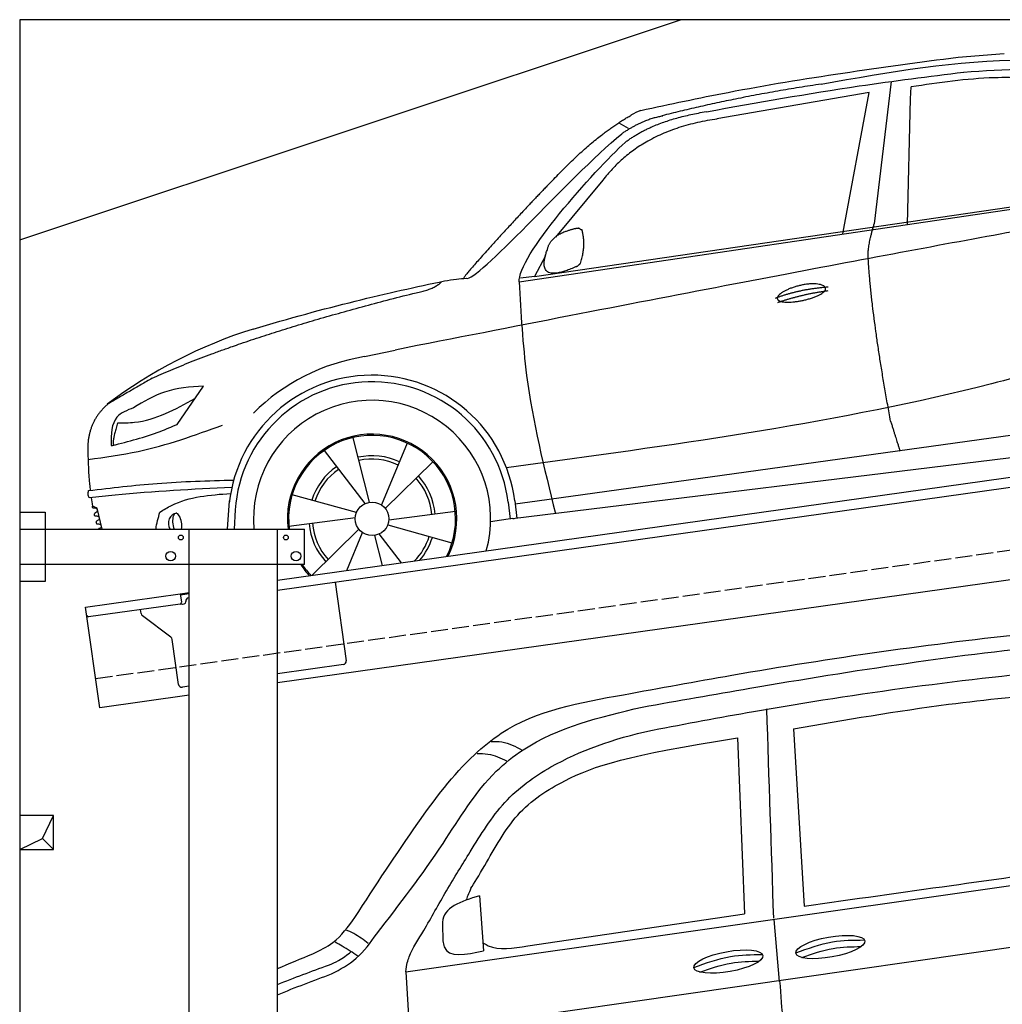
# Model space of a CAD drawing. Extents: x 199 to 6000, y -475 to 5250.
# Tile 2 of 3: x 199 to 3099, y 2343 to 5250. Entities that reach past the tile are written whole.
import ezdxf

# ---------------------------------------------------------------- set-up
doc = ezdxf.new("R2010")
doc.units = 0
doc.header["$LTSCALE"] = 10
doc.header["$MEASUREMENT"] = 0
doc.linetypes.add('GEN3', pattern=[6.25, 5, -1.25])
doc.layers.get('0').update_dxf_attribs({"linetype": 'CONTINUOUS'})
for name, color, linetype in [('3', 6, 'GEN3'), ('BREAKTHROUGH', 1, 'CONTINUOUS'), ('CAR', 1, 'CONTINUOUS'), ('SICHTBARE_KANTEN_DIN_', 7, 'CONTINUOUS')]:
    doc.layers.add(name, color=color, linetype=linetype)
doc.layers.add('AM_0', color=7, linetype='CONTINUOUS', lineweight=30)

# ---------------------------------------------------------------- blocks, each defined once
blk = doc.blocks.new('Car Van')
at = {"layer": 'CAR'}
for p, q in [((22217, 5288), (22248.2, 4764.6)), ((22051, 5261.1), (22071.8, 4741.7)), ((21072.7, 4570.5), (23398.2, 4902.5)), ((21289.9, 4795.1), (21301.9, 4632.6)), ((21432.3, 4647), (22071.8, 4741.7)), ((23398.2, 4720.3), (21083.3, 4387.6)), ((21180.9, 4711.1), (21182, 4662.3)), ((22158.3, 4725.3), (22174, 4541.7)), ((21072.7, 4570.5), (21083.3, 4387.6))]:
    blk.add_line(p, q, dxfattribs=at)
for centre in [(22325.5, 4643.7), (22024.6, 4600.6)]:
    blk.add_ellipse(centre, major_axis=(-101.9, -18.3), ratio=0.28676, dxfattribs=at)
for points, knots in [([(21715.3, 5388.7), (21821.7, 5408.2), (22221.1, 5481.6), (22782.1, 5562.6), (23238.6, 5600.5), (23398.2, 5613.5)], [0, 0, 0, 0, 324.58113, 1218.156854, 1698.657892, 1698.657892, 1698.657892, 1698.657892]), ([(21770, 5352.1), (21876, 5370.8), (22288.4, 5443.9), (22830.8, 5527.3), (23269.5, 5559.7), (23398.2, 5567.2)], [0, 0, 0, 0, 323.034736, 1256.571869, 1643.446804, 1643.446804, 1643.446804, 1643.446804]), ([(21800.2, 5284), (21899.6, 5302.9), (22309.5, 5380.6), (22843.2, 5451.2), (23278.2, 5485), (23398.2, 5493.9)], [0, 0, 0, 0, 303.469527, 1251.67749, 1612.62651, 1612.62651, 1612.62651, 1612.62651]), ([(21072.7, 4570.5), (21075, 4593.4), (21087.9, 4634.1), (21130.7, 4698.5), (21193.2, 4813.2), (21268.6, 4933.7), (21358.3, 5081), (21531.9, 5204.2), (21681, 5257.8), (21800.2, 5284)], [0, 0, 0, 0, 34.633344, 130.367254, 260.266155, 394.654289, 566.353713, 741.146733, 1042.18326, 1042.18326, 1042.18326, 1042.18326]), ([(21264.8, 4817), (21273.3, 4830.4), (21319, 4905.1), (21394.2, 5046.4), (21574.1, 5161.5), (21722.7, 5209.2), (22051, 5261.1)], [301.852914, 301.852914, 301.852914, 301.852914, 394.654289, 566.353713, 741.146733, 1038.026076, 1038.026076, 1038.026076, 1038.026076]), ([(21300.3, 4656.3), (21307.8, 4651.9), (21341, 4631.7), (21389.5, 4639.8), (21432.3, 4647)], [173.497725, 173.497725, 173.497725, 173.497725, 190.087535, 312.625806, 312.625806, 312.625806, 312.625806]), ([(22241.5, 4612.7), (22271.8, 4623.9), (22328.6, 4643.2), (22388.6, 4644.7), (22416.6, 4645)], [14.4466, 14.4466, 14.4466, 14.4466, 94.349912, 163.782287, 163.782287, 163.782287, 163.782287]), ([(21940.6, 4569.6), (21970.9, 4580.7), (22027.7, 4600.1), (22087.7, 4601.6), (22115.7, 4601.9)], [14.4466, 14.4466, 14.4466, 14.4466, 94.349912, 163.782287, 163.782287, 163.782287, 163.782287])]:
    blk.add_open_spline(points, degree=3, knots=knots, dxfattribs=at)
for points in [[(20922.2, 4730.9), (21108.1, 5009.3), (21275.1, 5211.3), (21354.1, 5274.6), (21715.3, 5388.7)], [(22217, 5288), (22674.7, 5360.2), (23007.8, 5396.2)], [(20986.5, 4682.1), (21182.6, 4949.7), (21339.5, 5162.4), (21418.5, 5225.7), (21770, 5352.1)], [(22137.1, 5347), (22157.4, 4728.8)], [(21324.3, 5250.9), (21356.1, 5249.3), (21415.9, 5224.6)], [(21283.2, 5214.8), (21315, 5213.2), (21370.1, 5193)], [(22248.2, 4764.6), (22682.7, 4825.6), (23037.4, 4875.5)], [(21289.9, 4795.1), (21180.8, 4716.6), (21180.9, 4711.1)], [(20798.5, 4624), (20857.2, 4656.9), (20922.2, 4730.9)], [(20853.6, 4564.3), (20925.9, 4610.4), (20986.5, 4682.1)], [(20961.8, 4653.6), (20919.2, 4683.2), (20895, 4694.4)], [(20931, 4617.1), (20884.9, 4645.9), (20864.2, 4657.9)], [(21182, 4662.3), (21185.8, 4643.8), (21301.9, 4632.6)], [(22223.8, 4626.1), (22332.1, 4658.9), (22425.3, 4664.5)], [(20844.6, 4590.2), (20874.2, 4603.8), (20910.5, 4629.4)], [(21922.8, 4582.9), (22031.2, 4615.7), (22124.4, 4621.4)], [(22175.8, 4543.7), (22208.8, 4297.6), (22266, 4139)]]:
    blk.add_spline(points, degree=3, dxfattribs=at)
for points in [[(21264.8, 4817), (21258.4, 4802.4), (21252.1, 4787.8), (21250.6, 4781.7)], [(20693.5, 4579.8), (20728.4, 4595), (20763.5, 4609.6), (20798.5, 4624)], [(20693.5, 4532.9), (20743.6, 4553.2), (20794.2, 4572.1), (20844.6, 4590.2)], [(20693.5, 4502.6), (20746.6, 4524.6), (20800.3, 4544.8), (20853.6, 4564.3)]]:
    blk.add_open_spline(points, degree=3, dxfattribs=at)
blk = doc.blocks.new('car_150_')
at = {"layer": 'CAR'}
for p, q in [((6993.7, 5277.2), (7129.2, 5288.8)), ((6796.4, 5203.8), (6750.1, 4783)), ((6853.7, 5152.6), (6855.4, 5188)), ((6731.9, 5170.4), (6283.3, 5089.2)), ((6657.9, 4752.4), (6731.9, 5170.4)), ((6848, 4782.8), (6853.7, 5152.6)), ((5993.7, 5075.5), (6021.3, 5060)), ((5748.6, 4619.9), (7887.1, 4949.3)), ((5703.5, 4603.8), (7806, 4931.3)), ((5948.1, 4905.6), (5809.7, 4736.5)), ((5780.5, 4681.2), (5748.6, 4619.9)), ((5748.6, 4619.9), (5707.7, 4614.5)), ((5249.2, 4379.1), (5338.8, 4399.4)), ((4697.5, 4174.8), (4774.2, 4288.5)), ((7646, 4233.7), (5761.2, 3956.2)), ((5689.3, 3904.2), (7721.3, 4169.7)), ((5267.2, 3949.5), (5216.9, 4139.6)), ((5131.5, 4101.3), (5253.2, 3945.1)), ((5377, 4125.1), (5302.6, 3941.6)), ((5313.4, 3931.7), (5452.9, 4070.3)), ((5734.4, 4063.7), (5670.2, 4054.4)), ((5228.7, 3918.3), (5038.9, 3969.8)), ((5695.3, 3956.7), (5702.3, 3904.6)), ((5761.2, 3956.2), (5696.7, 3946.7)), ((4463, 3925.5), (4449.3, 3931.7)), ((4478.1, 3864), (4463, 3925.5)), ((4848.5, 3866.9), (4853.3, 3950.1)), ((5520.5, 3924.4), (5324.3, 3897.1)), ((5676.1, 3953), (5682.6, 3903)), ((4871, 3924.2), (4867.7, 3867.1)), ((5029.4, 3876.7), (5225.5, 3904)), ((5689.3, 3904.2), (5624.9, 3894.7)), ((5693.6, 3903), (5693.4, 3904.4)), ((5236.4, 3869.4), (5098.3, 3732.1)), ((5321.2, 3882.8), (5511, 3831.3)), ((5201.8, 3747.5), (5247.2, 3859.5)), ((5282.7, 3851.6), (5306.1, 3763)), ((5362.6, 3771.4), (5296.6, 3856))]:
    blk.add_line(p, q, dxfattribs=at)
blk.add_circle((5274.9, 3900.5), 49.6, dxfattribs=at)
for centre, radius, start, end in [((6122, 4949.8), 174.5, 111.2882, 121.9546), ((5356.2, 3104.6), 1422.1, 107.8766, 127.519), ((5347.7, 3787.7), 599.5, 99.4563, 135.2463), ((5274.9, 3900.5), 424.2, 7.6054, 174.1435), ((5274.9, 3900.5), 404.6, 7.4461, 176.652), ((5274.9, 3900.5), 350, 344.7595, 185.4081), ((5274.9, 3900.5), 250, 334.2204, 187.3999), ((5274.9, 3900.5), 246.4, 333.6424, 187.5031), ((5274.9, 3900.5), 186.2, 64.7762, 103.2667), ((5274.9, 3900.5), 176.5, 64.6018, 103.1816), ((5274.9, 3900.5), 186.2, 124.7762, 163.2667), ((5274.9, 3900.5), 176.5, 124.6018, 163.1816), ((5274.9, 3900.5), 176.5, 4.6018, 43.1816), ((5274.9, 3900.5), 186.2, 4.7762, 43.2667), ((5274.9, 3900.5), 186.2, 184.7762, 223.2667), ((5274.9, 3900.5), 176.5, 184.6018, 223.1816), ((5274.9, 3900.5), 176.5, 315.6124, 343.1816), ((5274.9, 3900.5), 186.2, 319.3932, 343.2667), ((5274.9, 3900.5), 250, 213.2019, 222.6786), ((5274.9, 3900.5), 246.4, 213.7482, 223.2566), ((5274.9, 3900.5), 350, 217.4387, 217.626)]:
    blk.add_arc(centre, radius, start, end, dxfattribs=at)
for centre, major_axis, ratio, start_param, end_param in [((4699.7, 3882.5), (4.4, -29.4), 0.870747, 3.078863, 5.190641), ((4699.8, 3882.5), (-4.4, 29.6), 0.439627, 4.05108, 8.39242), ((4699.7, 3882.6), (4.4, -29.5), 0.784824, 3.019947, 3.143719)]:
    blk.add_ellipse(centre, major_axis=major_axis, ratio=ratio, start_param=start_param, end_param=end_param, dxfattribs=at)
for points in [[(6058.7, 5112.4), (6315.6, 5167.8), (6993.6, 5277.2)], [(6590.3, 5194.3), (7191.5, 5270.3), (7389.2, 5264.7)], [(6252.1, 5110.1), (6701.9, 5189.7), (7011, 5233.1)], [(7010.2, 5233), (7365.4, 5231.9), (7863.2, 4999)], [(7280.4, 5213.4), (7100.8, 5216.9), (6855.4, 5188)], [(5483, 4604.3), (5518.2, 4610.1), (5547.5, 4613)], [(5703.5, 4603.8), (5727.7, 4327.2), (5815.9, 3920.7)], [(7654.8, 4478.5), (7099.9, 4313.4), (5734.4, 4063.7)], [(4774.2, 4288.5), (4659.3, 4269.8), (4567.9, 4222.9)], [(4521.8, 4177.7), (4571.6, 4179.9), (4749.3, 4251.6)], [(4567.9, 4222.9), (4519.6, 4194.8), (4502.9, 4113.4)], [(4435.2, 4069.4), (4583.3, 4094.2), (4831, 4173.4)], [(4506.8, 4110.9), (4647.6, 4153.7), (4697.5, 4174.8)], [(4502.9, 4113.4), (4503.1, 4110.8), (4506.8, 4110.9)], [(4437.7, 3977.1), (4639.7, 4000.1), (4865.6, 4011.8)], [(4860.2, 3989.6), (4515.7, 3964.4), (4439.9, 3955.5)], [(4439.9, 3955.5), (4435.9, 3967.1), (4437.7, 3977.1)], [(4648.5, 3915.5), (4682.8, 3935.6), (4856.8, 3972.2)], [(4452, 3925), (4450.8, 3925.8), (4449.5, 3930), (4449.3, 3931.7)], [(4455.1, 3908.2), (4458.1, 3913), (4464.2, 3915.7), (4462.2, 3923.2), (4452, 3925)], [(4457.8, 3901.6), (4456.6, 3902.4), (4455.3, 3906.6), (4455.1, 3908.2)], [(4461, 3884.9), (4463.9, 3889.5), (4470, 3892.3), (4467.9, 3899.7), (4457.8, 3901.6)], [(4463.7, 3878.2), (4462.5, 3879), (4461.2, 3883.2), (4461, 3884.9)]]:
    blk.add_spline(points, degree=3, dxfattribs=at)
for points, degree in [([(6590.3, 5194.3), (6342.2, 5155.3), (6121.6, 5097.1)], 2), ([(5803.2, 4907.4), (5922.7, 5036.5), (6029.7, 5097.9)], 2), ([(6284.4, 5088.8), (6061.8, 5056.7), (5948.1, 4905.6)], 2), ([(6123.2, 5096.2), (6065.8, 5086.5), (6002.6, 5043)], 2), ([(6013, 5017.6), (6096.2, 5083.6), (6251.3, 5110.3)], 2), ([(5547.5, 4613), (5577.3, 4598.4), (5843.2, 4907.6), (6002.6, 5043)], 3), ([(5703.8, 4603.3), (5695, 4674.1), (5922.8, 4934.4), (6013, 5017.6)], 3), ([(7979.4, 4899), (7725, 4888.3), (5338.8, 4399.4)], 2), ([(5803.2, 4907.4), (5732.5, 4835), (5644.3, 4736.7), (5532.9, 4612.6), (5539.4, 4612.3)], 4), ([(6732.8, 4687.3), (6731.1, 4718.4), (6750.1, 4783)], 2), ([(5785.9, 4700), (5794.1, 4735.6), (5837.6, 4753)], 2), ([(5837.6, 4753), (5865, 4763.1), (5877.9, 4763.9)], 2), ([(5877.9, 4763.9), (5884.9, 4758.8), (5887.3, 4759.1)], 2), ([(5883.9, 4659.5), (5901.1, 4713.7), (5887.3, 4759.1)], 2), ([(5871.8, 4649.8), (5747.2, 4591.7), (5785.9, 4700)], 2), ([(6803, 4201), (6743.7, 4508.9), (6732.8, 4687.3)], 2), ([(5871.8, 4649.8), (5877.4, 4652.5), (5883.9, 4659.5)], 2), ([(4919.6, 4458.1), (5131.9, 4523.6), (5319.2, 4569), (5483, 4604.3)], 3), ([(5399.6, 4569.1), (5453.7, 4579.5), (5474.4, 4601.9)], 2), ([(6460.2, 4561.7), (6532.3, 4589.4), (6615.8, 4595.9)], 2), ([(4622.5, 4310.5), (4903.3, 4440.5), (5399.6, 4569.1)], 2), ([(6467.2, 4548.7), (6538.3, 4574), (6615.5, 4584.7)], 2), ([(4622.5, 4310.5), (4492.9, 4233.7)], 1), ([(4492.9, 4233.7), (4430.6, 4178.8), (4434.3, 4093)], 2), ([(6803, 4201), (6822.6, 4138.3), (6831.4, 4112.8)], 2), ([(4521.8, 4177.7), (4507.9, 4132), (4508.6, 4113.8)], 2), ([(4508.6, 4113.8), (4511.9, 4114.1), (4510.2, 4111.7)], 2), ([(4445.5, 3956.2), (4446.7, 3948), (4448, 3939.9), (4449.3, 3931.7)], 3), ([(4637.5, 3865.3), (4639.1, 3881.6), (4643.8, 3898.6), (4648.5, 3915.5)], 3)]:
    blk.add_open_spline(points, degree=degree, dxfattribs=at)
for points, degree, knots in [([(6465.7, 4559.3), (6463.6, 4567.3), (6482, 4586.6), (6560.8, 4618.6), (6657.6, 4599.5), (6576.9, 4555.6), (6492.9, 4543.8), (6467.7, 4551.3), (6465.7, 4559.3)], 5, [0, 0, 0, 0, 0, 0, 0.300106, 0.500106, 0.700106, 1, 1, 1, 1, 1, 1]), ([(4434.3, 4093), (4435.5, 4060.6), (4436.9, 4022.1), (4441.6, 3983.8), (4442.4, 3977.7)], 3, [0, 0, 0, 0, 97.108013, 115.616313, 115.616313, 115.616313, 115.616313]), ([(4467.9, 3864), (4468.3, 3864.8), (4470.3, 3867.4), (4478.3, 3867.4), (4474, 3879.3), (4467.4, 3878.6), (4463.7, 3878.2)], 3, [2.682731, 2.682731, 2.682731, 2.682731, 5.656821, 12.3267, 20.012637, 30.346325, 30.346325, 30.346325, 30.346325])]:
    blk.add_open_spline(points, degree=degree, knots=knots, dxfattribs=at)

msp = doc.modelspace()

# ---------------------------------------------------------------- linework, layer by layer
for p, q in [((199.5, 4600), (2149.5, 5250)), ((960, 3595.2), (3438.8, 3943.6)), ((3446, 3914.3), (960, 3564.9)), ((200, 3796.2), (275, 3796.2)), ((200, 3796.2), (275, 3796.2)), ((275, 3796.2), (275, 3591.2)), ((275, 3796.2), (275, 3591.2)), ((200, 3746.2), (1040, 3746.2)), ((700, 1876.2), (700, 3746.2)), ((960, -293.8), (960, 3746.2)), ((1040, 3641.2), (1040, 3746.2)), ((3664.7, 3672.4), (960, 3292.2)), ((1040, 3641.2), (200, 3641.2)), ((275, 3591.2), (200, 3591.2)), ((275, 3591.2), (200, 3591.2)), ((1130.7, 3588.9), (1163.3, 3357.2)), ((393.8, 3515.6), (673.5, 3554.9)), ((673.5, 3554.9), (700, 3558.6)), ((673.5, 3554.9), (677, 3530.2)), ((700, 3554.6), (674.1, 3551)), ((672.7, 3524.5), (402.9, 3486.6)), ((680.3, 3524.6), (685.2, 3525.3)), ((689.5, 3530.9), (689.4, 3531.9)), ((697.9, 3543.2), (700, 3543.5)), ((435.5, 3218.5), (393.8, 3515.6)), ((558, 3496.4), (556.4, 3508.2)), ((645.6, 3426.7), (561.9, 3489.8)), ((668.2, 3287.6), (649.5, 3420.1)), ((1154.8, 3345.9), (960, 3318.5)), ((700, 3281.9), (679.5, 3279.1)), ((700, 3255.7), (435.5, 3218.5))]:
    msp.add_line(p, q)
for centre, radius in [((675, 3721.2), 7), ((985, 3721.2), 7), ((645, 3666.2), 14), ((1015, 3666.2), 14)]:
    msp.add_circle(centre, radius)
for centre, radius, start, end in [((672, 3529.5), 5, 278, 8), ((679.6, 3529.5), 5, 221.2367, 278), ((684.6, 3530.2), 5, 278, 8), ((699.3, 3533.3), 10, 98, 188), ((402.2, 3491.5), 5, 188, 278), ((567.9, 3497.8), 10, 188, 233), ((639.6, 3418.7), 10, 8, 53), ((1153.4, 3355.8), 10, 278, 8), ((678.1, 3289), 10, 188, 278)]:
    msp.add_arc(centre, radius, start, end)
at = {"layer": '3'}
msp.add_line((423.4, 3304.7), (5430.8, 4008.4), dxfattribs=at)
at = {"layer": 'BREAKTHROUGH'}
for p, q in [((267.1, 2833), (299.7, 2900)), ((267.1, 2833), (299.7, 2900)), ((199.7, 2800), (267.1, 2833)), ((199.7, 2800), (267.1, 2833)), ((266.9, 2832.9), (299.7, 2800)), ((266.9, 2832.9), (299.7, 2800))]:
    msp.add_line(p, q, dxfattribs=at)
msp.add_lwpolyline([(299.7, 2900), (199.7, 2900), (199.7, 2800), (299.7, 2800)], close=True, dxfattribs=at)
msp.add_lwpolyline([(299.7, 2900), (199.7, 2900), (199.7, 2800), (299.7, 2800)], close=True, dxfattribs=at)
at = {"layer": 'SICHTBARE_KANTEN_DIN_'}
for p, q in [((5499.5, 5250), (199.5, 5250)), ((199.5, 5250), (200, -300))]:
    msp.add_line(p, q, dxfattribs=at)

# ---------------------------------------------------------------- block references
at = {"layer": 'AM_0', "rotation": 359.5505213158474}
msp.add_blockref('car_150_', (-4065.8, -82.6), dxfattribs=at)
at = {"layer": 'AM_0'}
msp.add_blockref('Car Van', (-19733.5, -2131.5), dxfattribs=at)

doc.saveas('drawing.dxf')
